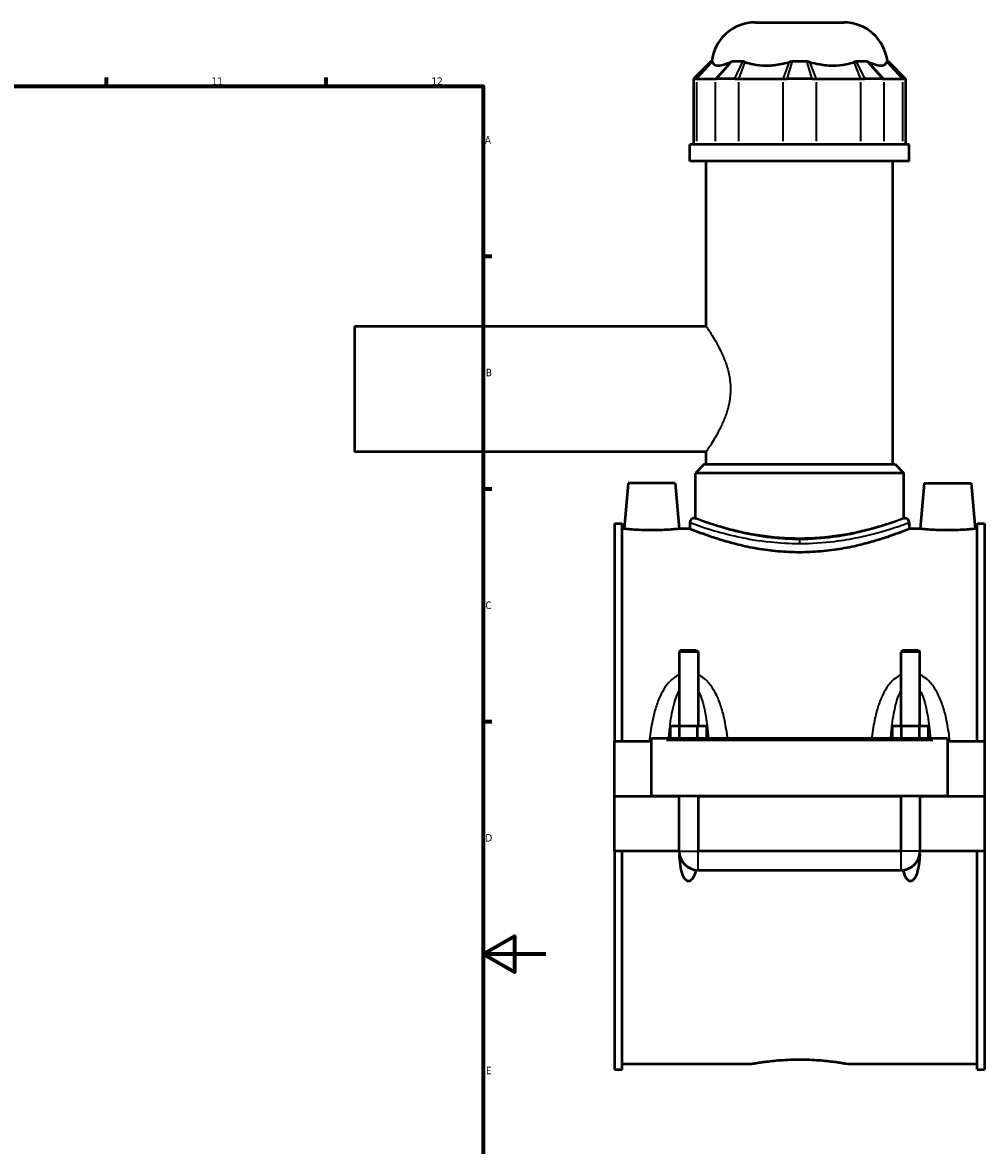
# Model space of a CAD drawing. Header units: millimetres. Extents: x -260 to 981, y -122 to 1168.
# Tile 7 of 9: x 674 to 981, y 236 to 594. Entities that reach past the tile are written whole.
import ezdxf

# ---------------------------------------------------------------- set-up
doc = ezdxf.new("R2010")
doc.units = ezdxf.units.MM
for name, color, linetype, lineweight in [('Border (ANSI)', 7, 'Continuous', 70), ('Visible (ANSI)', 7, 'Continuous', 50), ('Visible Narrow (ANSI)', 7, 'Continuous', 35)]:
    doc.layers.add(name, color=color, linetype=linetype, lineweight=lineweight)
doc.styles.add('Note Text (ANSI)', font='tahoma.ttf')

# ---------------------------------------------------------------- blocks, each defined once
blk = doc.blocks.new('Borders Default Border')
at = {"layer": 'Border (ANSI)'}
for p, q in [((700.83, 574), (700.83, 576.8)), ((770.92, 574), (770.92, 576.8)), ((821, 519.75), (823.8, 519.75)), ((821, 445.5), (823.8, 445.5)), ((821, 371.25), (823.8, 371.25))]:
    blk.add_line(p, q, dxfattribs=at)
at = {"layer": 'Border (ANSI)', "flags": 128}
for points in [[(20, 20), (20, 574), (821, 574), (821, 20), (20, 20)], [(841, 297), (821, 297), (831, 302.77), (831, 291.23), (821, 297)]]:
    blk.add_lwpolyline(points, dxfattribs=at)
at = {"layer": 'Border (ANSI)', "color": 5, "true_color": 0x0000ff, "char_height": 2.4, "attachment_point": 7, "style": 'Note Text (ANSI)'}
for s, insert in [('11', (734.43, 574.4)), ('12', (804.52, 574.4)), ('A', (821.58, 555.68)), ('B', (821.87, 481.43)), ('C', (821.71, 407.13)), ('D', (821.72, 332.93)), ('E', (821.91, 258.68))]:
    blk.add_mtext(s, dxfattribs=dict(at, insert=insert))

msp = doc.modelspace()

# ---------------------------------------------------------------- linework, layer by layer
at = {"layer": 'Visible (ANSI)'}
for p, q in [((907.85, 594.36), (936.04, 594.36)), ((893.7, 581.97), (888.1, 576.37)), ((893.7, 581.97), (894.05, 581.97)), ((900.53, 581.97), (903.92, 581.97)), ((919.55, 581.97), (924.34, 581.97)), ((939.98, 581.97), (943.37, 581.97)), ((949.84, 581.97), (950.19, 581.97)), ((950.19, 581.97), (955.79, 576.37)), ((888.68, 576.37), (888.1, 576.37)), ((888.1, 576.37), (888.1, 555.42)), ((888.68, 576.37), (889.17, 576.37)), ((889.17, 576.37), (894.98, 576.37)), ((894.98, 576.37), (895.6, 576.37)), ((901.25, 576.37), (895.6, 576.37)), ((901.25, 576.37), (902.56, 576.37)), ((902.56, 576.37), (916.59, 576.37)), ((916.59, 576.37), (917.95, 576.37)), ((925.94, 576.37), (917.95, 576.37)), ((925.94, 576.37), (927.31, 576.37)), ((927.31, 576.37), (941.34, 576.37)), ((941.34, 576.37), (942.64, 576.37)), ((948.29, 576.37), (942.64, 576.37)), ((948.29, 576.37), (948.92, 576.37)), ((948.92, 576.37), (954.73, 576.37)), ((954.73, 576.37), (955.21, 576.37)), ((955.79, 576.37), (955.21, 576.37)), ((955.79, 576.37), (955.79, 555.42)), ((956.95, 555.42), (886.95, 555.42)), ((886.95, 550.11), (886.95, 555.42)), ((956.95, 550.11), (956.95, 555.42)), ((956.95, 550.11), (886.95, 550.11)), ((892.2, 497.36), (892.2, 550.11)), ((951.7, 453.36), (951.7, 550.11)), ((779.95, 497.36), (779.95, 457.36)), ((892.2, 497.36), (779.95, 497.36)), ((892.2, 457.36), (779.95, 457.36)), ((892.2, 453.36), (892.2, 457.36)), ((891.5, 453.36), (888.7, 450.56)), ((891.5, 453.36), (952.4, 453.36)), ((952.4, 453.36), (955.2, 450.56)), ((955.2, 450.56), (888.7, 450.56)), ((888.7, 436.17), (888.7, 450.56)), ((955.2, 436.17), (955.2, 450.56)), ((867.25, 447.36), (865.97, 432.76)), ((882.25, 447.36), (867.25, 447.36)), ((882.25, 447.36), (883.53, 432.76)), ((961.65, 447.36), (960.37, 432.76)), ((961.65, 447.36), (976.65, 447.36)), ((976.65, 447.36), (977.93, 432.76)), ((862.95, 434.46), (862.95, 364.86)), ((862.95, 434.46), (865.31, 434.46)), ((865.31, 364.86), (865.31, 434.46)), ((886.95, 434.77), (886.95, 432.76)), ((888.35, 436.17), (888.7, 436.17)), ((955.2, 436.17), (955.55, 436.17)), ((956.95, 434.77), (956.95, 432.76)), ((978.59, 364.86), (978.59, 434.46)), ((978.59, 434.46), (980.95, 434.46)), ((980.95, 434.46), (980.95, 364.86)), ((865.97, 432.76), (865.31, 432.76)), ((886.95, 432.76), (883.53, 432.76)), ((960.37, 432.76), (956.95, 432.76)), ((978.59, 432.76), (977.93, 432.76)), ((884.15, 394.07), (883.55, 393.47)), ((889.55, 393.47), (883.55, 393.47)), ((883.55, 393.47), (883.55, 369.86)), ((884.15, 394.07), (888.95, 394.07)), ((888.95, 394.07), (889.55, 393.47)), ((889.55, 393.47), (889.55, 369.86)), ((954.95, 394.07), (954.35, 393.47)), ((960.35, 393.47), (954.35, 393.47)), ((954.35, 369.86), (954.35, 393.47)), ((954.95, 394.07), (959.75, 394.07)), ((959.75, 394.07), (960.35, 393.47)), ((960.35, 369.86), (960.35, 393.47)), ((880.77, 365.86), (880.77, 369.86)), ((880.77, 369.86), (883.66, 369.86)), ((883.66, 365.86), (883.66, 369.86)), ((883.66, 369.86), (889.43, 369.86)), ((889.43, 365.86), (889.43, 369.86)), ((889.43, 369.86), (892.32, 369.86)), ((892.32, 365.86), (892.32, 369.86)), ((951.57, 365.86), (951.57, 369.86)), ((951.57, 369.86), (954.46, 369.86)), ((954.46, 365.86), (954.46, 369.86)), ((954.46, 369.86), (960.23, 369.86)), ((960.23, 365.86), (960.23, 369.86)), ((960.23, 369.86), (963.12, 369.86)), ((963.12, 365.86), (963.12, 369.86)), ((874.75, 365.36), (874.75, 365.86)), ((969.15, 365.86), (874.75, 365.86)), ((969.15, 365.86), (969.15, 365.36)), ((874.75, 364.86), (862.95, 364.86)), ((862.95, 347.41), (862.95, 364.86)), ((874.75, 347.41), (874.75, 365.36)), ((969.15, 365.36), (969.15, 347.41)), ((980.95, 364.86), (969.15, 364.86)), ((980.95, 364.86), (980.95, 347.41)), ((862.95, 347.41), (874.75, 347.41)), ((862.95, 329.86), (862.95, 347.31)), ((883.55, 347.31), (862.95, 347.31)), ((969.15, 347.41), (874.75, 347.41)), ((883.55, 347.41), (883.55, 347.31)), ((883.55, 329.86), (883.55, 347.31)), ((889.55, 347.41), (889.55, 347.31)), ((954.35, 347.31), (889.55, 347.31)), ((889.55, 347.31), (889.55, 329.86)), ((954.35, 347.31), (954.35, 347.41)), ((954.35, 329.86), (954.35, 347.31)), ((960.35, 347.31), (960.35, 347.41)), ((980.95, 347.31), (960.35, 347.31)), ((960.35, 347.31), (960.35, 329.86)), ((969.15, 347.41), (980.95, 347.41)), ((980.95, 347.31), (980.95, 329.86)), ((883.55, 329.86), (862.95, 329.86)), ((862.95, 329.86), (862.95, 260.25)), ((865.31, 260.25), (865.31, 329.86)), ((954.35, 329.86), (889.55, 329.86)), ((980.95, 329.86), (960.35, 329.86)), ((978.59, 260.25), (978.59, 329.86)), ((980.95, 329.86), (980.95, 260.25)), ((889.55, 323.86), (954.35, 323.86)), ((906.27, 261.96), (865.31, 261.96)), ((978.59, 261.96), (937.63, 261.96)), ((862.95, 260.25), (865.31, 260.25)), ((978.59, 260.25), (980.95, 260.25))]:
    msp.add_line(p, q, dxfattribs=at)
for centre, radius, start, end in [((907.85, 580.36), 14, 90, 173.3964), ((936.04, 580.36), 14, 6.6036, 90), ((888.35, 434.77), 1.4, 90, 180), ((955.55, 434.77), 1.4, 0, 90), ((889.55, 329.86), 6, 180, 270), ((954.35, 329.86), 6, 270, 0)]:
    msp.add_arc(centre, radius, start, end, dxfattribs=at)
for points in [[(894.05, 581.97), (894.07, 581.9), (894.09, 581.82), (894.12, 581.73)], [(899.93, 581.73), (900.13, 581.82), (900.33, 581.9), (900.53, 581.97)], [(903.92, 581.97), (904.15, 581.9), (904.38, 581.82), (904.61, 581.73)], [(918.64, 581.73), (918.95, 581.82), (919.25, 581.9), (919.55, 581.97)], [(924.34, 581.97), (924.65, 581.9), (924.95, 581.82), (925.25, 581.73)], [(939.29, 581.73), (939.52, 581.82), (939.75, 581.9), (939.98, 581.97)], [(943.37, 581.97), (943.57, 581.9), (943.77, 581.82), (943.96, 581.73)], [(949.78, 581.73), (949.8, 581.82), (949.83, 581.9), (949.84, 581.97)]]:
    msp.add_open_spline(points, degree=3, dxfattribs=at)
for points, knots in [([(894.12, 581.73), (894.21, 581.43), (894.37, 581.18), (894.95, 580.73), (895.44, 580.61), (896, 580.61), (896.55, 580.61), (897.27, 580.73), (898.66, 581.18), (899.29, 581.43), (899.93, 581.73)], [-0.735013, -0.735013, -0.735013, -0.735013, -0.434677, -0.434677, 0, 0, 0, 0.434677, 0.434677, 0.735013, 0.735013, 0.735013, 0.735013]), ([(904.61, 581.73), (905.38, 581.43), (906.23, 581.18), (908.45, 580.73), (909.86, 580.61), (911.2, 580.61), (912.54, 580.61), (914.04, 580.73), (916.6, 581.18), (917.64, 581.43), (918.64, 581.73)], [-0.735013, -0.735013, -0.735013, -0.735013, -0.434677, -0.434677, 0, 0, 0, 0.434677, 0.434677, 0.735013, 0.735013, 0.735013, 0.735013]), ([(925.25, 581.73), (926.25, 581.43), (927.3, 581.18), (929.86, 580.73), (931.36, 580.61), (932.7, 580.61), (934.04, 580.61), (935.45, 580.73), (937.66, 581.18), (938.52, 581.43), (939.29, 581.73)], [-0.735013, -0.735013, -0.735013, -0.735013, -0.434677, -0.434677, 0, 0, 0, 0.434677, 0.434677, 0.735013, 0.735013, 0.735013, 0.735013]), ([(943.96, 581.73), (944.61, 581.43), (945.23, 581.18), (946.63, 580.73), (947.35, 580.61), (947.9, 580.61), (948.45, 580.61), (948.95, 580.73), (949.52, 581.18), (949.69, 581.43), (949.78, 581.73)], [-0.735013, -0.735013, -0.735013, -0.735013, -0.434677, -0.434677, 0, 0, 0, 0.434677, 0.434677, 0.735013, 0.735013, 0.735013, 0.735013]), ([(874.75, 432.3), (873.64, 432.3), (872.46, 432.32), (870.3, 432.41), (869.31, 432.47), (867.76, 432.59), (867.08, 432.65), (866.19, 432.73), (865.97, 432.76), (865.97, 432.76)], [2.653097, 2.653097, 2.653097, 2.653097, 2.984908, 2.984908, 3.316719, 3.316719, 3.648183, 3.648183, 3.979646, 3.979646, 3.979646, 3.979646]), ([(883.53, 432.76), (883.53, 432.76), (883.31, 432.73), (882.41, 432.65), (881.74, 432.59), (880.18, 432.47), (879.2, 432.41), (877.03, 432.32), (875.85, 432.3), (874.75, 432.3)], [6.632744, 6.632744, 6.632744, 6.632744, 6.964207, 6.964207, 7.295671, 7.295671, 7.627482, 7.627482, 7.959292, 7.959292, 7.959292, 7.959292]), ([(921.95, 425.25), (919.72, 425.25), (917.43, 425.35), (912.88, 425.75), (910.63, 426.04), (906.33, 426.78), (904.27, 427.21), (900.48, 428.14), (898.74, 428.63), (895.66, 429.56), (894.21, 430.04), (891.65, 430.93), (890.54, 431.34), (888.74, 432.03), (888.06, 432.3), (887.16, 432.67), (886.95, 432.76), (886.95, 432.76)], [0, 0, 0, 0, 0.66821, 0.66821, 1.336419, 1.336419, 2.004629, 2.004629, 2.672839, 2.672839, 3.340297, 3.340297, 4.007756, 4.007756, 4.675214, 4.675214, 5.342673, 5.342673, 5.342673, 5.342673]), ([(956.95, 432.76), (956.95, 432.76), (956.73, 432.67), (955.83, 432.3), (955.15, 432.03), (953.36, 431.34), (952.24, 430.93), (949.68, 430.04), (948.23, 429.56), (945.16, 428.63), (943.42, 428.14), (939.62, 427.21), (937.57, 426.78), (933.26, 426.04), (931.01, 425.75), (926.47, 425.35), (924.18, 425.25), (921.95, 425.25)], [16.028018, 16.028018, 16.028018, 16.028018, 16.695477, 16.695477, 17.362935, 17.362935, 18.030394, 18.030394, 18.697852, 18.697852, 19.366062, 19.366062, 20.034272, 20.034272, 20.702482, 20.702482, 21.370691, 21.370691, 21.370691, 21.370691]), ([(969.15, 432.3), (968.04, 432.3), (966.86, 432.32), (964.7, 432.41), (963.71, 432.47), (962.16, 432.59), (961.48, 432.65), (960.59, 432.73), (960.37, 432.76), (960.37, 432.76)], [0, 0, 0, 0, 0.331811, 0.331811, 0.663621, 0.663621, 0.995085, 0.995085, 1.326549, 1.326549, 1.326549, 1.326549]), ([(977.93, 432.76), (977.93, 432.76), (977.71, 432.73), (976.81, 432.65), (976.14, 432.59), (974.58, 432.47), (973.6, 432.41), (971.43, 432.32), (970.25, 432.3), (969.15, 432.3)], [3.979646, 3.979646, 3.979646, 3.979646, 4.31111, 4.31111, 4.642574, 4.642574, 4.974384, 4.974384, 5.306195, 5.306195, 5.306195, 5.306195]), ([(888.88, 323.89), (888.78, 323.48), (888.67, 323.05), (888.31, 322.01), (888.04, 321.4), (887.5, 320.76), (887.34, 320.6), (887.06, 320.43), (886.96, 320.38), (886.76, 320.32), (886.65, 320.3), (886.44, 320.3), (886.34, 320.32), (886.13, 320.38), (886.03, 320.43), (885.75, 320.6), (885.59, 320.76), (885.06, 321.4), (884.79, 322.01), (884.35, 323.27), (884.19, 323.94), (883.86, 325.71), (883.73, 326.94), (883.63, 328.48), (883.62, 328.75), (883.61, 329.02)], [1.538777, 1.538777, 1.538777, 1.538777, 1.664879, 1.664879, 1.858649, 1.858649, 1.922542, 1.922542, 1.954489, 1.954489, 1.986436, 1.986436, 2.018382, 2.018382, 2.050329, 2.050329, 2.114222, 2.114222, 2.307992, 2.307992, 2.501762, 2.501762, 2.869539, 2.869539, 2.946483, 2.946483, 2.946483, 2.946483]), ([(960.29, 329.02), (960.28, 328.75), (960.26, 328.48), (960.17, 326.94), (960.04, 325.71), (959.7, 323.94), (959.54, 323.27), (959.11, 322.01), (958.84, 321.4), (958.3, 320.76), (958.14, 320.6), (957.86, 320.43), (957.76, 320.38), (957.56, 320.32), (957.45, 320.3), (957.24, 320.3), (957.14, 320.32), (956.93, 320.38), (956.83, 320.43), (956.55, 320.6), (956.39, 320.76), (955.86, 321.4), (955.59, 322.01), (955.23, 323.05), (955.11, 323.48), (955.01, 323.89)], [1.026388, 1.026388, 1.026388, 1.026388, 1.103332, 1.103332, 1.471109, 1.471109, 1.664879, 1.664879, 1.858649, 1.858649, 1.922542, 1.922542, 1.954489, 1.954489, 1.986436, 1.986436, 2.018382, 2.018382, 2.050329, 2.050329, 2.114222, 2.114222, 2.307992, 2.307992, 2.434094, 2.434094, 2.434094, 2.434094]), ([(906.27, 261.96), (906.27, 261.96), (906.36, 261.97), (906.76, 262.05), (907.06, 262.1), (907.86, 262.24), (908.36, 262.32), (909.51, 262.49), (910.17, 262.59), (911.56, 262.77), (912.34, 262.86), (914.05, 263.04), (914.98, 263.12), (916.91, 263.26), (917.91, 263.32), (919.94, 263.39), (920.96, 263.41), (921.95, 263.41)], [7.105094, 7.105094, 7.105094, 7.105094, 7.401134, 7.401134, 7.697174, 7.697174, 7.993213, 7.993213, 8.289253, 8.289253, 8.585305, 8.585305, 8.881356, 8.881356, 9.177407, 9.177407, 9.473459, 9.473459, 9.473459, 9.473459]), ([(921.95, 263.41), (922.93, 263.41), (923.95, 263.39), (925.98, 263.32), (926.99, 263.26), (928.92, 263.12), (929.85, 263.04), (931.56, 262.86), (932.34, 262.77), (933.73, 262.59), (934.38, 262.49), (935.53, 262.32), (936.03, 262.24), (936.83, 262.1), (937.14, 262.05), (937.53, 261.97), (937.63, 261.96), (937.63, 261.96)], [0, 0, 0, 0, 0.296051, 0.296051, 0.592103, 0.592103, 0.888154, 0.888154, 1.184206, 1.184206, 1.480246, 1.480246, 1.776285, 1.776285, 2.072325, 2.072325, 2.368365, 2.368365, 2.368365, 2.368365])]:
    msp.add_open_spline(points, degree=3, knots=knots, dxfattribs=at)
at = {"layer": 'Visible Narrow (ANSI)'}
for p, q in [((888.95, 576.65), (893.78, 581.69)), ((889.41, 576.63), (893.87, 581.46)), ((899.68, 581.46), (895.23, 576.63)), ((900.28, 581.69), (895.85, 576.65)), ((901.38, 576.65), (903.78, 581.69)), ((902.66, 576.63), (904.5, 581.46)), ((918.54, 581.46), (916.69, 576.63)), ((919.47, 581.69), (918.03, 576.65)), ((925.86, 576.65), (924.42, 581.69)), ((927.2, 576.63), (925.36, 581.46)), ((939.39, 581.46), (941.24, 576.63)), ((940.11, 581.69), (942.51, 576.65)), ((948.05, 576.65), (943.62, 581.69)), ((948.67, 576.63), (944.21, 581.46)), ((950.03, 581.46), (954.48, 576.63)), ((950.11, 581.69), (954.94, 576.65)), ((889.17, 556.46), (889.17, 575.32)), ((894.98, 575.32), (894.98, 556.46)), ((902.56, 556.46), (902.56, 575.32)), ((916.59, 575.32), (916.59, 556.46)), ((927.31, 556.46), (927.31, 575.32)), ((941.34, 575.32), (941.34, 556.46)), ((948.92, 556.46), (948.92, 575.32)), ((954.73, 575.32), (954.73, 556.46)), ((921.95, 429.32), (921.95, 428.14)), ((879.47, 365.36), (964.43, 365.36)), ((883.58, 329.86), (889.51, 329.86)), ((889.55, 323.89), (889.55, 329.82)), ((954.35, 323.89), (954.35, 329.82)), ((960.31, 329.86), (954.38, 329.86))]:
    msp.add_line(p, q, dxfattribs=at)
for points, knots in [([(892.2, 497.36), (892.2, 497.36), (892.29, 497.23), (892.64, 496.7), (892.9, 496.3), (893.56, 495.26), (893.97, 494.63), (894.84, 493.17), (895.31, 492.36), (896.24, 490.63), (896.74, 489.65), (897.71, 487.51), (898.19, 486.35), (899, 483.91), (899.34, 482.63), (899.8, 480.01), (899.92, 478.67), (899.92, 477.36)], [9.425199, 9.425199, 9.425199, 9.425199, 9.815645, 9.815645, 10.206091, 10.206091, 10.596538, 10.596538, 10.986984, 10.986984, 11.381971, 11.381971, 11.776958, 11.776958, 12.171945, 12.171945, 12.566932, 12.566932, 12.566932, 12.566932]), ([(899.92, 477.36), (899.92, 476.04), (899.8, 474.7), (899.34, 472.08), (899, 470.8), (898.19, 468.36), (897.71, 467.2), (896.74, 465.06), (896.24, 464.08), (895.31, 462.35), (894.84, 461.54), (893.97, 460.09), (893.56, 459.45), (892.9, 458.41), (892.64, 458.01), (892.29, 457.49), (892.2, 457.36), (892.2, 457.36)], [0, 0, 0, 0, 0.394987, 0.394987, 0.789974, 0.789974, 1.184961, 1.184961, 1.579948, 1.579948, 1.970394, 1.970394, 2.36084, 2.36084, 2.751287, 2.751287, 3.141733, 3.141733, 3.141733, 3.141733]), ([(886.95, 434.77), (886.95, 434.77), (887.14, 434.7), (888.5, 434.2), (890.72, 433.4), (896.25, 431.72), (899.13, 430.92), (905.49, 429.54), (908.92, 428.95), (915.59, 428.24), (918.77, 428.06), (921.95, 428.06)], [-16.011047, -16.011047, -16.011047, -16.011047, -15.397512, -15.397512, -13.8386, -13.8386, -12.682248, -12.682248, -11.591107, -11.591107, -10.674026, -10.674026, -10.674026, -10.674026]), ([(921.95, 429.35), (918.89, 429.35), (915.84, 429.53), (909.44, 430.25), (906.14, 430.86), (900.04, 432.26), (897.28, 433.07), (891.97, 434.78), (889.84, 435.6), (888.53, 436.1), (888.35, 436.17), (888.35, 436.17)], [10.674026, 10.674026, 10.674026, 10.674026, 11.591107, 11.591107, 12.682248, 12.682248, 13.8386, 13.8386, 15.397512, 15.397512, 16.011047, 16.011047, 16.011047, 16.011047]), ([(921.95, 429.71), (919.84, 429.71), (917.66, 429.8), (913.35, 430.13), (911.21, 430.39), (907.12, 431.01), (905.17, 431.39), (901.56, 432.18), (899.9, 432.6), (896.97, 433.41), (895.6, 433.82), (893.16, 434.59), (892.1, 434.95), (890.4, 435.55), (889.75, 435.78), (888.9, 436.1), (888.7, 436.17), (888.7, 436.17)], [0, 0, 0, 0, 0.633221, 0.633221, 1.266441, 1.266441, 1.899662, 1.899662, 2.532882, 2.532882, 3.165621, 3.165621, 3.798361, 3.798361, 4.4311, 4.4311, 5.063839, 5.063839, 5.063839, 5.063839]), ([(955.55, 436.17), (955.54, 436.17), (955.24, 436.05), (953.61, 435.43), (951.76, 434.73), (946.74, 433.1), (943.56, 432.16), (937.66, 430.86), (935.22, 430.41), (929.23, 429.61), (925.59, 429.35), (921.95, 429.35)], [26.68507, 26.68507, 26.68507, 26.68507, 27.475687, 27.475687, 28.793543, 28.793543, 30.110228, 30.110228, 30.927705, 30.927705, 32.022077, 32.022077, 32.022077, 32.022077]), ([(955.2, 436.17), (955.2, 436.17), (954.99, 436.1), (954.14, 435.78), (953.49, 435.55), (951.79, 434.95), (950.73, 434.59), (948.3, 433.82), (946.92, 433.41), (943.99, 432.6), (942.34, 432.18), (938.73, 431.39), (936.77, 431.01), (932.68, 430.39), (930.55, 430.13), (926.23, 429.8), (924.06, 429.71), (921.95, 429.71)], [15.191517, 15.191517, 15.191517, 15.191517, 15.824256, 15.824256, 16.456995, 16.456995, 17.089734, 17.089734, 17.722474, 17.722474, 18.355694, 18.355694, 18.988915, 18.988915, 19.622135, 19.622135, 20.255356, 20.255356, 20.255356, 20.255356]), ([(921.95, 428.06), (925.74, 428.06), (929.53, 428.31), (935.77, 429.1), (938.31, 429.54), (944.46, 430.83), (947.77, 431.75), (953.01, 433.36), (954.93, 434.04), (956.62, 434.65), (956.94, 434.77), (956.95, 434.77)], [-32.022077, -32.022077, -32.022077, -32.022077, -30.927705, -30.927705, -30.110228, -30.110228, -28.793543, -28.793543, -27.475687, -27.475687, -26.68507, -26.68507, -26.68507, -26.68507]), ([(883.55, 386.22), (883.2, 386.06), (882.86, 385.88), (881.88, 385.27), (881.28, 384.77), (880.26, 383.76), (879.83, 383.25), (878.82, 381.89), (878.28, 380.99), (877.2, 378.84), (876.69, 377.56), (875.84, 374.97), (875.5, 373.66), (874.76, 370.37), (874.43, 368.36), (874.11, 365.84), (874.05, 365.35), (874, 364.86)], [-2.948938, -2.948938, -2.948938, -2.948938, -2.833737, -2.833737, -2.599925, -2.599925, -2.3991, -2.3991, -2.086463, -2.086463, -1.680034, -1.680034, -1.286503, -1.286503, -0.707499, -0.707499, -0.567617, -0.567617, -0.567617, -0.567617]), ([(898.98, 365.86), (898.96, 366.02), (898.94, 366.17), (898.66, 368.36), (898.33, 370.37), (897.6, 373.66), (897.25, 374.97), (896.4, 377.56), (895.9, 378.84), (894.81, 380.99), (894.28, 381.89), (893.26, 383.25), (892.83, 383.76), (891.81, 384.77), (891.21, 385.27), (890.23, 385.88), (889.9, 386.06), (889.55, 386.22)], [-5.855878, -5.855878, -5.855878, -5.855878, -5.810647, -5.810647, -5.231644, -5.231644, -4.838113, -4.838113, -4.431684, -4.431684, -4.119046, -4.119046, -3.918222, -3.918222, -3.68441, -3.68441, -3.569209, -3.569209, -3.569209, -3.569209]), ([(954.35, 386.22), (954, 386.06), (953.66, 385.88), (952.68, 385.27), (952.08, 384.77), (951.06, 383.76), (950.63, 383.25), (949.62, 381.89), (949.08, 380.99), (948, 378.84), (947.49, 377.56), (946.64, 374.97), (946.3, 373.66), (945.56, 370.37), (945.23, 368.36), (944.95, 366.17), (944.93, 366.02), (944.92, 365.86)], [-2.948988, -2.948988, -2.948988, -2.948988, -2.833787, -2.833787, -2.599975, -2.599975, -2.39915, -2.39915, -2.086513, -2.086513, -1.680084, -1.680084, -1.286554, -1.286554, -0.707552, -0.707552, -0.662319, -0.662319, -0.662319, -0.662319]), ([(969.9, 364.86), (969.84, 365.35), (969.78, 365.84), (969.46, 368.36), (969.13, 370.37), (968.4, 373.66), (968.05, 374.97), (967.2, 377.56), (966.7, 378.84), (965.61, 380.99), (965.08, 381.89), (964.06, 383.25), (963.63, 383.76), (962.61, 384.77), (962.01, 385.27), (961.03, 385.88), (960.7, 386.06), (960.35, 386.22)], [-5.95058, -5.95058, -5.95058, -5.95058, -5.810696, -5.810696, -5.231693, -5.231693, -4.838164, -4.838164, -4.431735, -4.431735, -4.119097, -4.119097, -3.918272, -3.918272, -3.68446, -3.68446, -3.569259, -3.569259, -3.569259, -3.569259]), ([(880.23, 365.86), (880.35, 367.35), (880.5, 368.83), (880.83, 371.5), (881.01, 372.7), (881.45, 375.08), (881.71, 376.26), (882.27, 378.23), (882.55, 379.06), (883.08, 380.31), (883.3, 380.78), (883.54, 381.21), (883.55, 381.21), (883.55, 381.22)], [0.819483, 0.819483, 0.819483, 0.819483, 1.286503, 1.286503, 1.680034, 1.680034, 2.086463, 2.086463, 2.3991, 2.3991, 2.599925, 2.599925, 2.60173, 2.60173, 2.60173, 2.60173]), ([(889.55, 381.22), (889.55, 381.21), (889.55, 381.21), (889.8, 380.78), (890.02, 380.31), (890.55, 379.06), (890.82, 378.23), (891.38, 376.26), (891.64, 375.08), (892.08, 372.7), (892.26, 371.5), (892.6, 368.83), (892.75, 367.35), (892.87, 365.86)], [3.916416, 3.916416, 3.916416, 3.916416, 3.918222, 3.918222, 4.119046, 4.119046, 4.431684, 4.431684, 4.838113, 4.838113, 5.231644, 5.231644, 5.698664, 5.698664, 5.698664, 5.698664]), ([(951.03, 365.86), (951.15, 367.35), (951.3, 368.83), (951.63, 371.5), (951.81, 372.7), (952.25, 375.08), (952.51, 376.26), (953.07, 378.23), (953.35, 379.06), (953.88, 380.31), (954.1, 380.78), (954.34, 381.21), (954.35, 381.21), (954.35, 381.22)], [0.819533, 0.819533, 0.819533, 0.819533, 1.286554, 1.286554, 1.680084, 1.680084, 2.086513, 2.086513, 2.39915, 2.39915, 2.599975, 2.599975, 2.601781, 2.601781, 2.601781, 2.601781]), ([(960.35, 381.22), (960.35, 381.21), (960.35, 381.21), (960.6, 380.78), (960.82, 380.31), (961.35, 379.06), (961.62, 378.23), (962.18, 376.26), (962.44, 375.08), (962.88, 372.7), (963.06, 371.5), (963.4, 368.83), (963.55, 367.35), (963.67, 365.86)], [3.916467, 3.916467, 3.916467, 3.916467, 3.918272, 3.918272, 4.119097, 4.119097, 4.431735, 4.431735, 4.838164, 4.838164, 5.231693, 5.231693, 5.698714, 5.698714, 5.698714, 5.698714])]:
    msp.add_open_spline(points, degree=3, knots=knots, dxfattribs=at)

# ---------------------------------------------------------------- block references
msp.add_blockref('Borders Default Border', (0, 0))

doc.saveas('drawing.dxf')
